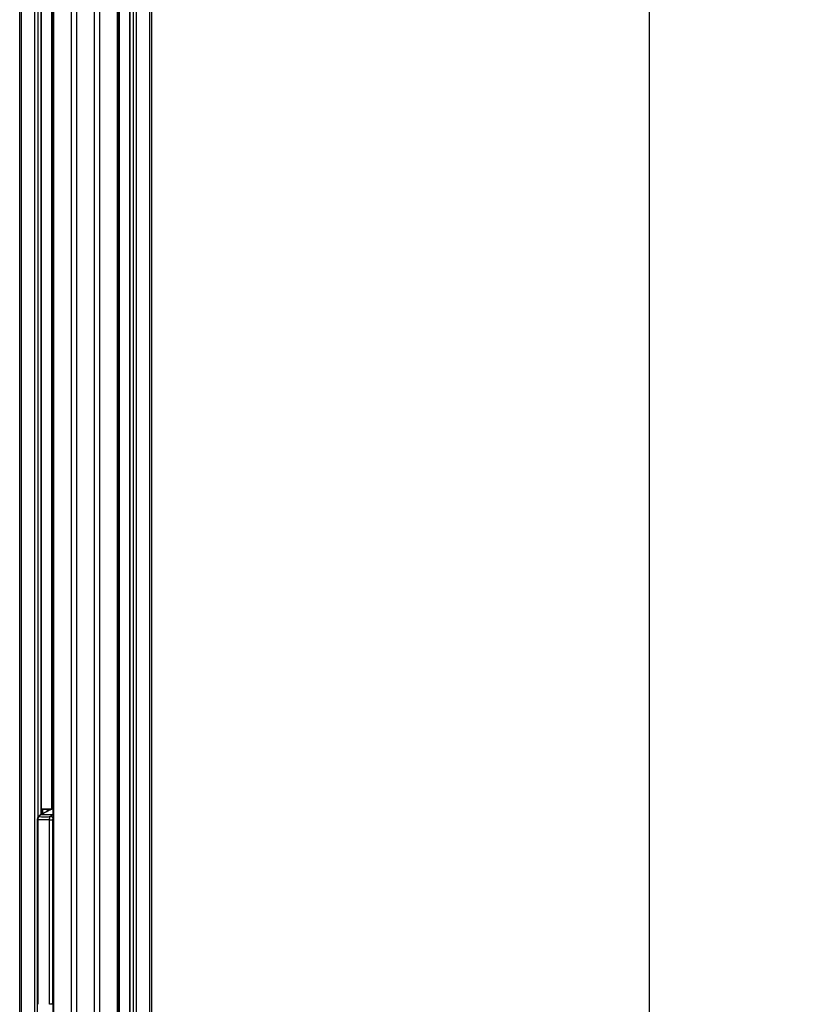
# Model space of a CAD drawing. Header units: millimetres. Extents: x 20 to 19889, y 40 to 15516.
# Tile 95 of 115: x 17850 to 19586, y 2347 to 4529. Entities that reach past the tile are written whole.
import ezdxf

# ---------------------------------------------------------------- set-up
doc = ezdxf.new("R2010")
doc.units = ezdxf.units.MM
doc.header["$LTSCALE"] = 2
doc.layers.add('COMPONENT_GEOMETRY', color=7, linetype='Continuous')
doc.styles.add('SLDTEXTSTYLE0', font='TXT', dxfattribs={"width": 0.75})
doc.dimstyles.new('SLDDIMSTYLE0', dxfattribs={"dimtxt": 100, "dimasz": 6.604, "dimexe": 0, "dimexo": 0.0625, "dimgap": 25, "dimtad": 0, "dimtih": 1, "dimtoh": 1, "dimdec": 1, "dimrnd": 1e-09, "dimzin": 12, "dimdsep": 46, "dimtxsty": 'SLDTEXTSTYLE0', "dimsah": 1, "dimcen": 0.09, "dimadec": 0, "dimazin": 3, "dimtfac": 1, "dimtdec": 1, "dimtofl": 0, "dimtmove": 0, "dimatfit": 3, "dimfxl": 1, "dimfrac": 2, "dimtolj": 1, "dimtzin": 12, "dimarcsym": 0})

# ---------------------------------------------------------------- blocks, each defined once
blk = doc.blocks.new('_D_7')
at = {"layer": 'COMPONENT_GEOMETRY', "color": 7}
for p, q in [((18136.8, 7959.5), (19251.5, 7959.5)), ((19245.1, 7959.5), (19245.1, 5203.3)), ((19045.1, 5183), (19014.6, 5183)), ((19014.6, 5183), (19014.6, 5024.3)), ((19445.2, 5183), (19475.7, 5183)), ((19475.7, 5183), (19475.7, 5024.3)), ((19014.6, 5024.3), (19045.1, 5024.3)), ((19475.7, 5024.3), (19445.2, 5024.3)), ((19245.1, 2118.5), (19245.1, 4874.7)), ((18196.5, 2118.5), (19251.5, 2118.5))]:
    blk.add_line(p, q, dxfattribs=at)
for points in [[(19245.1, 7959.5), (19244.1, 7952.9), (19246.2, 7952.9)], [(19245.1, 2118.5), (19246.2, 2125.1), (19244.1, 2125.1)]]:
    blk.add_solid(points, dxfattribs=at)
at = {"layer": 'COMPONENT_GEOMETRY', "color": 7, "char_height": 100, "attachment_point": 1, "style": 'SLDTEXTSTYLE0'}
for s, insert in [('9\'6.98"', (19045.1, 5153.2)), ('2920.5mm', (18917, 5003.6))]:
    blk.add_mtext(s, dxfattribs=dict(at, insert=insert))

msp = doc.modelspace()

# ---------------------------------------------------------------- linework, layer by layer
at = {"color": 8, "linetype": 'Continuous', "lineweight": 25}
for p, q in [((17964.94, 2191.49), (17964.94, 7939.49)), ((17976.01, 7939.49), (17976.01, 2191.49)), ((18015.96, 2191.49), (18015.96, 7939.49)), ((18027.04, 7939.49), (18027.04, 2191.49)), ((18067.14, 2191.49), (18067.14, 7939.49)), ((18094.1, 7939.49), (18094.1, 2191.49)), ((18101.88, 2191.49), (18101.88, 7939.49)), ((18108.05, 7939.49), (18108.05, 2191.49)), ((18138.54, 2191.49), (18138.54, 7939.49)), ((18070.42, 6551.97), (18070.42, 2191.49)), ((17853.44, 5785.38), (17853.44, 2192.28)), ((17883.92, 2192.39), (17883.92, 5781.02)), ((17890.1, 5781.02), (17890.1, 2761.38)), ((17897.88, 2768.25), (17897.88, 5781.02)), ((17921.56, 2780.48), (17921.56, 5790.35)), ((17924.84, 5799.24), (17924.84, 2191.49)), ((17921.84, 2780.49), (17898.31, 2779.6)), ((17898.31, 2779.33), (17899.72, 2779.33)), ((17899.03, 2778.33), (17898.31, 2778.33)), ((17899.03, 2768.84), (17899.03, 2778.33)), ((17899.72, 2779.33), (17921.62, 2780.12)), ((17916.22, 2778.9), (17900.43, 2778.33)), ((17900.43, 2778.33), (17900.43, 2769.56)), ((17923.45, 2779.53), (17920.42, 2779.53)), ((17923.45, 2780.33), (17921.63, 2780.05)), ((17889.03, 2756.57), (17890.34, 2756.57)), ((17922.12, 2767.32), (17923.45, 2768)), ((17889.03, 2347.5), (17890.34, 2347.5)), ((17923.02, 2347.5), (17923.45, 2353.98))]:
    msp.add_line(p, q, dxfattribs=at)
at = {"color": 7, "linetype": 'Continuous', "lineweight": 25}
for p, q in [((18068.52, 2191.49), (18068.52, 7939.49)), ((18093.67, 7939.49), (18093.67, 2191.49)), ((18141.88, 7939.49), (18141.88, 2191.49)), ((17850.09, 2191.49), (17850.09, 5786.52)), ((17898.31, 2768.46), (17898.31, 5781.02)), ((17923.45, 5796.17), (17923.45, 2191.49)), ((17914.82, 2776.95), (17895.59, 2767.07)), ((17920.42, 2779.53), (17896.66, 2767.32)), ((17921.82, 2780.49), (17898.31, 2779.6)), ((17900.43, 2778.33), (17899.03, 2778.33)), ((17918.79, 2778.99), (17917.43, 2778.99)), ((17919.34, 2779.28), (17918.29, 2778.74)), ((17920.85, 2779.92), (17919.34, 2779.28)), ((17921.84, 2780.49), (17921.85, 2780.49)), ((17889.03, 2756.57), (17889.03, 2347.5)), ((17890.34, 2756.57), (17890.34, 2347.5)), ((17922.12, 2767.32), (17896.66, 2767.32)), ((17916.12, 2756.57), (17923.02, 2756.57)), ((17916.12, 2347.5), (17916.12, 2756.57)), ((17923.02, 2756.57), (17923.02, 2347.5)), ((17923.02, 2347.5), (17916.12, 2347.5))]:
    msp.add_line(p, q, dxfattribs=at)
at = {"color": 8, "linetype": 'Continuous', "lineweight": 25, "flags": 128}
for points in [[(17895.59, 2767.07), (17896, 2767.23), (17896.66, 2767.32)], [(17922.12, 2767.32), (17922.83, 2767.23), (17923.45, 2767.01)]]:
    msp.add_lwpolyline(points, dxfattribs=at)
at = {"color": 7, "linetype": 'Continuous', "lineweight": 25}
for centre, radius, start, end in [((17899.93, 2778.45), 0.903, 103.2025, 187.6768), ((17899.53, 2778.44), 0.909, 352.91967, 77.60911), ((17917.99, 2769.12), 9.89, 93.26041, 148.86493), ((17924.56, 2771.51), 9.02, 108.88637, 117.26019), ((17902.16, 2757.06), 11.64, 118.20136, 144.94174), ((17927.62, 2757.06), 11.64, 118.20136, 144.94174)]:
    msp.add_arc(centre, radius, start, end, dxfattribs=at)
at = {"color": 8, "linetype": 'Continuous', "lineweight": 25}
for centre, radius, start, end in [((17920.4, 2777.19), 2.34, 89.45913, 116.88089), ((17921.63, 2777.62), 2.42, 89.82565, 108.78632), ((17892.45, 2761.97), 1.79, 83.81387, 140.60513), ((17917.22, 2755.51), 8.28, 41.21, 83.94516)]:
    msp.add_arc(centre, radius, start, end, dxfattribs=at)
at = {"color": 7, "linetype": 'Continuous', "lineweight": 25}
for points, knots in [([(17918.3, 2778.72), (17918.16, 2778.64), (17917.9, 2778.51), (17917.47, 2778.18), (17916.42, 2777.69), (17915.5, 2777.26), (17914.82, 2776.94)], [0, 0, 0, 0, 0.2579641, 0.4557188, 0.6035397, 1, 1, 1, 1]), ([(17923.45, 2780.39), (17922.95, 2780.36), (17922.05, 2780.32), (17921.23, 2780.01), (17920.87, 2779.87)], [0, 0, 0, 0, 0.5618644, 1, 1, 1, 1]), ([(17891.08, 2763.1), (17891.04, 2763.06), (17890.51, 2762.48), (17889.84, 2760.98), (17889.13, 2758.81), (17889.09, 2757.28), (17889.06, 2756.57)], [0, 0, 0, 0, 0.0212174, 0.3537486, 0.6987456, 1, 1, 1, 1]), ([(17892.64, 2763.75), (17892.53, 2763.6), (17891.84, 2762.65), (17890.71, 2760.35), (17890.47, 2757.9), (17890.34, 2756.57)], [0, 0, 0, 0, 0.0809636, 0.5029455, 1, 1, 1, 1]), ([(17916.12, 2756.57), (17914.78, 2756.5), (17910.43, 2756.26), (17901.68, 2756), (17894.6, 2756.36), (17890.34, 2756.57)], [0, 0, 0, 0, 0.1493189, 0.4868131, 1, 1, 1, 1]), ([(17895.59, 2767.07), (17895.06, 2766.77), (17893.78, 2766.03), (17892.26, 2764.65), (17891.38, 2763.52), (17891.06, 2763.1)], [0, 0, 0, 0, 0.3024783, 0.7455678, 1, 1, 1, 1]), ([(17892.64, 2763.75), (17894.61, 2763.41), (17898.57, 2762.73), (17905.63, 2762.41), (17912.19, 2762.9), (17916.65, 2763.54), (17918.09, 2763.75)], [0, 0, 0, 0, 0.2612514, 0.5245178, 0.8454398, 1, 1, 1, 1]), ([(17916.12, 2756.57), (17916.2, 2757.9), (17916.36, 2760.35), (17917.36, 2762.65), (17917.99, 2763.6), (17918.09, 2763.75)], [0, 0, 0, 0, 0.4970545, 0.9190364, 1, 1, 1, 1]), ([(17889.08, 2347.5), (17889.07, 2341.05), (17889.05, 2327.25), (17889.32, 2313.46), (17889.46, 2306.12)], [0, 0, 0, 0, 0.4679243, 1, 1, 1, 1])]:
    msp.add_open_spline(points, degree=3, knots=knots, dxfattribs=at)
at = {"color": 8, "linetype": 'Continuous', "lineweight": 25}
msp.add_open_spline([(17923.45, 2758.86), (17923.4, 2758.74), (17923.08, 2758.08), (17923.05, 2757.26), (17923.02, 2756.57)], degree=3, knots=[0, 0, 0, 0, 0.1702072, 1, 1, 1, 1], dxfattribs=at)

# ---------------------------------------------------------------- dimensions: what is measured, and where the dimension line sits
at = {"layer": 'COMPONENT_GEOMETRY', "color": 7}
dim = msp.add_linear_dim(base=(19245.15, 7959.49), p1=(18193.99, 2118.49), p2=(18134.21, 7959.49), angle=90, dimstyle='SLDDIMSTYLE0', dxfattribs=at)
dim.commit()
dim.dimension.update_dxf_attribs({"geometry": '_D_7', "text_midpoint": (19245.15, 5038.99), "dimtype": 160})

doc.saveas('drawing.dxf')
